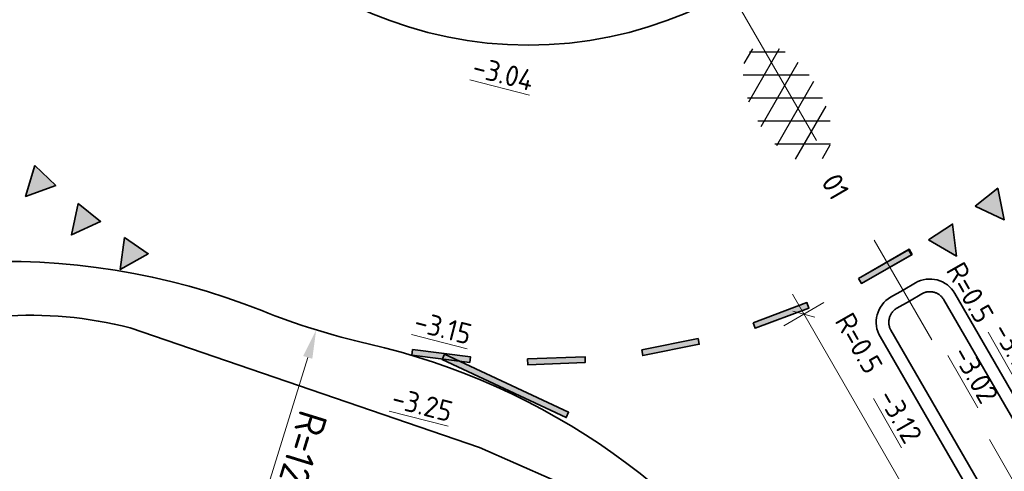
# Model space of a CAD drawing. Header units: metres. Extents: x 111691 to 117439, y 474133 to 478789.
# Tile 15 of 127: x 114613 to 114630, y 476071 to 476079. Entities that reach past the tile are written whole.
import ezdxf
from ezdxf.enums import TextEntityAlignment as Align

# ---------------------------------------------------------------- set-up
doc = ezdxf.new("R2010")
doc.units = ezdxf.units.M
doc.linetypes.add('AM-AS', pattern=[16, 10, -2, 2, -2])
doc.linetypes.add('VH-RWSBAND', pattern=[24, 10, -2, 2, -2, 2, -2, 2, -2])
doc.layers.get('Defpoints').update_dxf_attribs({"lineweight": 25})
for name, color, linetype, lineweight in [('N-WE-AM-AS-G', 10, 'AM-AS', 18), ('N-WE-GR-GRAS_BERM-G', 80, 'Continuous', 35), ('N-WE-VH-HOOGTELABEL-T18', 2, 'Continuous', 18), ('N-WE-VH-KANTOPSLUITING-T18', 10, 'Continuous', 18), ('N-WE-VH-KANTOPSLUITING_TROTTOIRBAND_RWS_110 220-G', 210, 'VH-RWSBAND', 35), ('N-WE-VH-KANTOPSLUITING_VOORKANTBAND-G', 7, 'Continuous', 35), ('N-WE-VH-KANTVERHARDING-G', 1, 'Continuous', 35), ('N-WE-VH-MAATVOERING-M', 7, 'Continuous', 18), ('N-WE-VH-VERHARDING_ASFALT-S', 7, 'Continuous', 25), ('N-WE-VW-MARKERING-G', 7, 'Continuous', 35)]:
    doc.layers.add(name, color=color, linetype=linetype, lineweight=lineweight)
for name, color, linetype in [('N-WE-VW-MARKERING_DWARS_DRIEHOEK_5050-A', 7, 'Continuous'), ('N-WE-VW-MARKERING_LANGS_STREEP_11_010-A', 7, 'Continuous'), ('N-WE-VW-MARKERING_LANGS_STREEP_33_010-A', 7, 'Continuous')]:
    doc.layers.add(name, color=color, linetype=linetype)
doc.styles.add('NLCS-ISO', font='NLCS-ISO.ttf')
doc.styles.add('NLCS-ISO-ANNOTATIEF-T25', font='NLCS-ISO.ttf', dxfattribs={"height": 2.5})
doc.styles.add('NLCS-ISO-M200-T18', font='NLCS-ISO.ttf', dxfattribs={"height": 0.36})
doc.dimstyles.new('NLCS-ANNOTATIEF-T25-PIJL_L2_H1', dxfattribs={"dimtxt": 2.5, "dimasz": 2.5, "dimexe": 2, "dimexo": 2, "dimgap": 0.7, "dimtad": 1, "dimzin": 0, "dimdsep": 46, "dimtxsty": 'NLCS-ISO-ANNOTATIEF-T25', "dimcen": 0, "dimdle": 2, "dimclrd": 256, "dimclre": 256, "dimclrt": 256, "dimadec": 1, "dimazin": 0, "dimtfac": 1, "dimtdec": 3, "dimtofl": 0, "dimtmove": 0, "dimatfit": 3, "dimfxl": 2, "dimfxlon": 1, "dimtfillclr": 256, "dimtolj": 1, "dimtzin": 0, "dimlwd": -1, "dimlwe": -1, "dimarcsym": 0})
doc.dimstyles.new('NLCS-ANNOTATIEF-T25-SCHRAP_L2_H1', dxfattribs={"dimtxt": 2.5, "dimasz": 1.4, "dimexe": 2, "dimexo": 2, "dimgap": 0.7, "dimtad": 1, "dimzin": 0, "dimdsep": 46, "dimtxsty": 'NLCS-ISO-ANNOTATIEF-T25', "dimblk": 'OBLIQUE', "dimcen": 0, "dimdle": 2, "dimclrd": 256, "dimclre": 256, "dimclrt": 256, "dimadec": 1, "dimazin": 0, "dimtfac": 1, "dimtdec": 3, "dimtofl": 0, "dimtmove": 0, "dimatfit": 3, "dimldrblk": 'OBLIQUE', "dimfxl": 2, "dimfxlon": 1, "dimtfillclr": 256, "dimtolj": 1, "dimtzin": 0, "dimlwd": -1, "dimlwe": -1, "dimarcsym": 0})

# ---------------------------------------------------------------- blocks, each defined once
blk = doc.blocks.new('SVH-ASFALT-SO')
at = {"ltscale": 0.1}
for p, q in [((-1.91, 0.692), (0.948, 5.641)), ((2.754, -0.217), (-0.469, 5.365)), ((0, 0), (3.268, 5.66)), ((4.868, 0.122), (1.647, 5.7)), ((2.176, -0.232), (5.322, 5.217)), ((6.701, 0.946), (4.043, 5.55)), ((-3.364, 2.174), (-1.828, 4.834)), ((0.361, -0.072), (-2.305, 4.546)), ((4.657, 0.065), (7.07, 4.246)), ((7.828, 2.995), (7.146, 4.176)), ((-2.72, 1.264), (-3.454, 2.536))]:
    blk.add_line(p, q, dxfattribs=at)
at = {"style": 'NLCS-ISO'}
blk.add_attdef('KLEUR', text='', height=1.8, dxfattribs=at).set_placement((9.486, 2.741), align=Align.MIDDLE_LEFT)
at = {"style": 'NLCS-ISO', "flags": 1}
blk.add_attdef('FUNCTIE', text='', height=1.8, dxfattribs=at).set_placement((0.116, -3.585), align=Align.MIDDLE_CENTER)
blk = doc.blocks.new('*D87')
at = {"layer": 'Defpoints', "color": 0, "transparency": 16777216}
for p in [(114621.711, 476085.595), (114618.024, 476073.651)]:
    blk.add_point(p, dxfattribs=at)
at = {"layer": 'N-WE-VH-MAATVOERING-M', "transparency": 16777216}
blk.add_line((114616.957, 476070.191), (114617.877, 476073.173), dxfattribs=at)
blk.add_solid([(114617.957, 476073.148), (114617.797, 476073.197), (114618.024, 476073.651)], dxfattribs=at)
at = {"layer": 'N-WE-VH-MAATVOERING-M', "transparency": 16777216, "insert": (114617.68, 476071.213), "char_height": 0.5, "attachment_point": 5, "rotation": 252.8489, "style": 'NLCS-ISO-ANNOTATIEF-T25'}
blk.add_mtext('\\A1;R=12.50', dxfattribs=at)
blk = doc.blocks.new('_Oblique')
at = {"color": 0, "linetype": 'ByBlock', "lineweight": -2}
blk.add_line((-0.5, -0.5), (0.5, 0.5), dxfattribs=at)
blk = doc.blocks.new('*D88')
at = {"layer": 'Defpoints', "color": 0, "transparency": 16777216}
for p in [(114627.968, 476074.774), (114632.974, 476066.117), (114631.504, 476065.267)]:
    blk.add_point(p, dxfattribs=at)
at = {"layer": 'N-WE-VH-MAATVOERING-M', "transparency": 16777216}
for p, q in [((114626.297, 476074.27), (114631.704, 476064.921)), ((114626.844, 476074.124), (114626.151, 476073.723)), ((114631.85, 476065.467), (114631.158, 476065.067))]:
    blk.add_line(p, q, dxfattribs=at)
at = {"layer": 'N-WE-VH-MAATVOERING-M', "transparency": 16777216, "xscale": 0.28, "yscale": 0.28, "zscale": 0.28}
for p, rotation in [((114626.498, 476073.923), 120.0415961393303), ((114631.504, 476065.267), 300.0415961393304)]:
    blk.add_blockref('_Oblique', p, dxfattribs=dict(at, rotation=rotation))
at = {"layer": 'N-WE-VH-MAATVOERING-M', "transparency": 16777216, "insert": (114629.338, 476069.79), "char_height": 0.5, "attachment_point": 5, "rotation": 300.0416, "style": 'NLCS-ISO-ANNOTATIEF-T25', "bg_fill": 3, "box_fill_scale": 1.1, "bg_fill_color": 256, "bg_fill_true_color": 13158600, "bg_fill_transparency": 0}
blk.add_mtext('\\A1;10.00', dxfattribs=at)

msp = doc.modelspace()

# ---------------------------------------------------------------- hatches: boundary and pattern name
at = {"layer": 'N-WE-VW-MARKERING_DWARS_DRIEHOEK_5050-A'}
h = msp.add_hatch(color=256, dxfattribs=at)
h.dxf.hatch_style = 1
h.paths.add_polyline_path([(114613.136, 476076.503), (114613.5, 476076.16), (114612.975, 476075.967)])
h = msp.add_hatch(color=256, dxfattribs=at)
h.dxf.hatch_style = 1
h.paths.add_polyline_path([(114629.472, 476075.799), (114629.864, 476076.11), (114629.978, 476075.563)])
h = msp.add_hatch(color=256, dxfattribs=at)
h.dxf.hatch_style = 1
h.paths.add_polyline_path([(114613.89, 476075.847), (114614.28, 476075.534), (114613.772, 476075.3)])
h = msp.add_hatch(color=256, dxfattribs=at)
h.dxf.hatch_style = 1
h.paths.add_polyline_path([(114628.663, 476075.211), (114629.08, 476075.488), (114629.148, 476074.933)])
h = msp.add_hatch(color=256, dxfattribs=at)
h.dxf.hatch_style = 1
h.paths.add_polyline_path([(114614.694, 476075.253), (114615.108, 476074.972), (114614.62, 476074.699)])
at = {"layer": 'N-WE-VW-MARKERING_LANGS_STREEP_11_010-A'}
h = msp.add_hatch(color=256, dxfattribs=at)
h.dxf.hatch_style = 1
h.paths.add_polyline_path([(114623.679, 476073.301), (114623.699, 476073.203), (114624.679, 476073.401), (114624.659, 476073.499)])
h = msp.add_hatch(color=256, dxfattribs=at)
h.dxf.hatch_style = 1
h.paths.add_polyline_path([(114619.697, 476073.309), (114619.685, 476073.209), (114620.693, 476073.086), (114620.705, 476073.185)])
h = msp.add_hatch(color=256, dxfattribs=at)
h.dxf.hatch_style = 1
h.paths.add_polyline_path([(114621.696, 476073.145), (114621.699, 476073.045), (114622.698, 476073.084), (114622.695, 476073.184)])
at = {"layer": 'N-WE-VW-MARKERING_LANGS_STREEP_33_010-A'}
h = msp.add_hatch(color=256, dxfattribs=at)
h.dxf.hatch_style = 1
h.paths.add_polyline_path([(114620.253, 476073.228), (114620.211, 476073.137), (114622.368, 476072.128), (114622.41, 476072.219)])

# ---------------------------------------------------------------- linework, layer by layer
at = {"layer": 'N-WE-AM-AS-G'}
msp.add_lwpolyline([(114621.711, 476085.595), (114632.97, 476066.126)], dxfattribs=at)
at = {"layer": 'N-WE-GR-GRAS_BERM-G'}
msp.add_lwpolyline([(114664.233, 475997.777), (114663.421, 476001.49), (114658.997, 476009.184), (114652.956, 476020.286), (114645.199, 476033.501), (114639.227, 476043.733), (114632.864, 476054.971), (114627.59, 476063.93), (114624.355, 476069.038), (114622.756, 476070.776), (114620.864, 476071.61), (114614.792, 476073.684, 0.166155), (114610.382, 476073.354), (114602.815, 476069.744, 0.266664), (114601.817, 476067.767), (114603.012, 476065.266)], format="xyb", dxfattribs=at)
at = {"layer": 'N-WE-VH-KANTOPSLUITING_TROTTOIRBAND_RWS_110 220-G'}
msp.add_lwpolyline([(114632.865, 476066.308), (114633.081, 476066.433, 0.414214), (114633.183, 476066.815), (114628.928, 476074.174, 0.414214), (114628.545, 476074.276), (114628.329, 476074.151), (114628.112, 476074.026, 0.414214), (114628.01, 476073.643), (114632.266, 476066.285, 0.414214), (114632.648, 476066.183), (114632.864, 476066.308)], format="xyb", dxfattribs=at)
at = {"layer": 'N-WE-VH-KANTOPSLUITING_VOORKANTBAND-G'}
msp.add_lwpolyline([(114632.975, 476066.117), (114633.191, 476066.242, 0.414214), (114633.374, 476066.926), (114629.118, 476074.284, 0.414214), (114628.435, 476074.466), (114628.219, 476074.341), (114628.002, 476074.216, 0.414214), (114627.82, 476073.533), (114632.075, 476066.175, 0.414214), (114632.758, 476065.992), (114632.974, 476066.117)], format="xyb", dxfattribs=at)
at = {"layer": 'N-WE-VH-KANTOPSLUITING_VOORKANTBAND-G', "ltscale": 0.5}
msp.add_circle((114621.711, 476085.595), 7, dxfattribs=at)
at = {"layer": 'N-WE-VH-KANTVERHARDING-G', "flags": 128}
for points in [[(114618.925, 476073.409, -0.038712), (114617.08, 476073.984, 0.223219), (114606.892, 476073.375), (114604.209, 476071.912, -0.007578), (114597.502, 476068.388), (114589.914, 476064.546)], [(114656.831, 475975.225, 0.41596), (114664.456, 476002.549), (114638.63, 476048.05), (114634.944, 476054.494, 0.010909), (114633.82, 476056.363), (114626.398, 476068.118, 0.19825), (114618.925, 476073.409, 0.194275)]]:
    msp.add_lwpolyline(points, format="xyb", dxfattribs=at)
at = {"layer": 'N-WE-VW-MARKERING-G'}
for points in [[(114613.136, 476076.503), (114613.5, 476076.16), (114612.975, 476075.967)], [(114629.472, 476075.799), (114629.864, 476076.11), (114629.978, 476075.563)], [(114613.89, 476075.847), (114614.28, 476075.534), (114613.772, 476075.3)], [(114628.663, 476075.211), (114629.08, 476075.488), (114629.148, 476074.933)], [(114614.694, 476075.253), (114615.108, 476074.972), (114614.62, 476074.699)], [(114623.679, 476073.301), (114623.699, 476073.203), (114624.679, 476073.401), (114624.659, 476073.499)], [(114619.697, 476073.309), (114619.685, 476073.209), (114620.693, 476073.086), (114620.705, 476073.185)], [(114620.253, 476073.228), (114620.211, 476073.137), (114622.368, 476072.128), (114622.41, 476072.219)], [(114621.696, 476073.145), (114621.699, 476073.045), (114622.698, 476073.084), (114622.695, 476073.184)]]:
    msp.add_lwpolyline(points, close=True, dxfattribs=at)

# ---------------------------------------------------------------- block references
at = {"layer": 'N-WE-VH-VERHARDING_ASFALT-S', "xscale": 0.2, "yscale": 0.2, "zscale": 0.2, "rotation": 300.1117835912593}
msp.add_blockref('SVH-ASFALT-SO', (114625.516, 476077.679), dxfattribs=at).add_auto_attribs({'KLEUR': '01'})

# ---------------------------------------------------------------- texts
at = {"layer": 'N-WE-VH-HOOGTELABEL-T18', "style": 'NLCS-ISO-M200-T18'}
for s, p in [('%%U-3.04', (114620.711, 476078.059)), ('%%U-3.15', (114619.7, 476073.638)), ('%%U-3.25', (114619.308, 476072.311))]:
    msp.add_text(s, height=0.36, rotation=345.5875, dxfattribs=at).set_placement(p)

# ---------------------------------------------------------------- dimensions: what is measured, and where the dimension line sits
at = {"layer": 'N-WE-VH-MAATVOERING-M'}
dim = msp.add_radius_dim(center=(114621.711, 476085.595), mpoint=(114618.024, 476073.651), dimstyle='NLCS-ANNOTATIEF-T25-PIJL_L2_H1', override={"dimpost": 'R=<>'}, dxfattribs=at)
dim.commit()
dim.dimension.update_dxf_attribs({"geometry": '*D87', "text_midpoint": (114617.308, 476071.328), "dimtype": 164})

# ---------------------------------------------------------------- next in the draw order: dimensions: what is measured, and where the dimension line sits
dim = msp.add_aligned_dim(p1=(114627.968, 476074.774), p2=(114632.974, 476066.117), distance=-1.698, dimstyle='NLCS-ANNOTATIEF-T25-SCHRAP_L2_H1', override={"dimtfill": 1}, dxfattribs=at)
dim.commit()
dim.dimension.update_dxf_attribs({"geometry": '*D88', "text_midpoint": (114629.338, 476069.79)})

# ---------------------------------------------------------------- next in the draw order: hatches: boundary and pattern name
at = {"layer": 'N-WE-VW-MARKERING_LANGS_STREEP_11_010-A'}
h = msp.add_hatch(color=256, dxfattribs=at)
h.dxf.hatch_style = 1
h.paths.add_polyline_path([(114627.446, 476074.545), (114627.496, 476074.458), (114628.378, 476074.962), (114628.328, 476075.049)])
h = msp.add_hatch(color=256, dxfattribs=at)
h.dxf.hatch_style = 1
h.paths.add_polyline_path([(114627.446, 476074.545), (114627.496, 476074.458), (114628.364, 476074.954), (114628.315, 476075.041)])
h = msp.add_hatch(color=256, dxfattribs=at)
h.dxf.hatch_style = 1
h.paths.add_polyline_path([(114625.613, 476073.772), (114625.648, 476073.678), (114626.584, 476074.03), (114626.549, 476074.123)])

# ---------------------------------------------------------------- next in the draw order: linework, layer by layer
at = {"layer": 'N-WE-VW-MARKERING-G'}
for points in [[(114627.446, 476074.545), (114627.496, 476074.458), (114628.378, 476074.962), (114628.328, 476075.049)], [(114627.446, 476074.545), (114627.496, 476074.458), (114628.364, 476074.954), (114628.315, 476075.041)], [(114625.613, 476073.772), (114625.648, 476073.678), (114626.584, 476074.03), (114626.549, 476074.123)]]:
    msp.add_lwpolyline(points, close=True, dxfattribs=at)

# ---------------------------------------------------------------- next in the draw order: texts
at = {"layer": 'N-WE-VH-HOOGTELABEL-T18', "style": 'NLCS-ISO-M200-T18'}
for s, p in [('%%U-3.12', (114629.76, 476073.646)), ('%%U-3.02', (114629.063, 476073.242)), ('%%U-3.12', (114627.77, 476072.492))]:
    msp.add_text(s, height=0.36, rotation=299.7212, dxfattribs=at).set_placement(p)
at = {"layer": 'N-WE-VH-KANTOPSLUITING-T18', "style": 'NLCS-ISO'}
for p in [(114628.955, 476074.688), (114627.024, 476073.809)]:
    msp.add_text('R=0.5', height=0.36, rotation=299.72, dxfattribs=at).set_placement(p)

doc.saveas('drawing.dxf')
